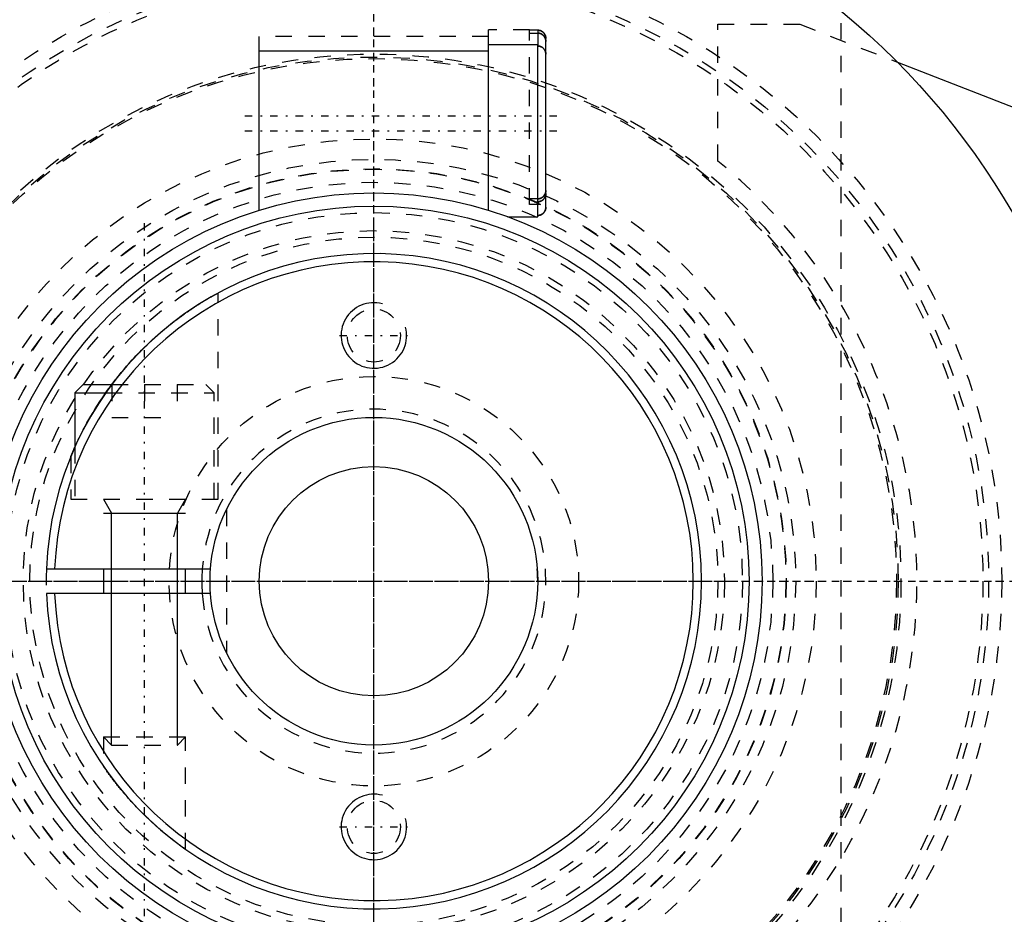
# Model space of a CAD drawing. Extents: x -602 to 174, y -90 to 90.
# Tile 3 of 14: x -572 to -512, y -20 to 34. Entities that reach past the tile are written whole.
import ezdxf

# ---------------------------------------------------------------- set-up
doc = ezdxf.new("R2010")
doc.units = 0
doc.linetypes.add('CENTER', pattern=[1.5, 0.45, -0.5, 0.05, -0.5])
doc.linetypes.add('DASHED', pattern=[2, 1, -1])
for name, color, linetype in [('AM_0', 7, 'CONTINUOUS'), ('AM_10', 7, 'CONTINUOUS'), ('AM_3', 7, 'DASHED'), ('AM_7', 7, 'CENTER')]:
    doc.layers.add(name, color=color, linetype=linetype)

msp = doc.modelspace()

# ---------------------------------------------------------------- linework, layer by layer
at = {"layer": 'AM_0', "color": 7, "linetype": 'CONTINUOUS'}
for p, q in [((-540, 32.75), (-543, 32.75)), ((-543, 22.643), (-543, 32.75)), ((-540, 22.25), (-540, 32.75)), ((-543, 32.35), (-557, 32.35)), ((-557, 22.65), (-557, 32.35)), ((-539.5, 22.836), (-539.5, 32.164)), ((-518.042, 31.681), (-472.559, 13.979)), ((-557, 22.65), (-556.976, 22.65)), ((-543.024, 22.65), (-543, 22.65)), ((-541.837, 22.25), (-540, 22.25)), ((-567.75, 12), (-568.25, 11.5)), ((-568.25, 11.5), (-568.25, 8.182)), ((-568.25, 11.5), (-566.363, 11.5)), ((-567.75, 12), (-566, 12)), ((-569.986, 0.75), (-559.972, 0.75)), ((-566.5, 0.75), (-566.5, -0.75)), ((-561.5, -0.75), (-561.5, 0.75)), ((-559.972, -0.75), (-569.986, -0.75))]:
    msp.add_line(p, q, dxfattribs=at)
for points in [[(-539.5, 32.164, 0), (-539.5, 32.167, 0), (-539.5, 32.174, 0), (-539.5, 32.182, 0), (-539.5, 32.185, 0), (-539.501, 32.189, 0), (-539.501, 32.196, 0), (-539.501, 32.203, 0), (-539.502, 32.21, 0), (-539.503, 32.218, 0), (-539.504, 32.225, 0), (-539.504, 32.229, 0), (-539.505, 32.233, 0), (-539.506, 32.24, 0), (-539.507, 32.247, 0), (-539.508, 32.255, 0), (-539.509, 32.262, 0), (-539.511, 32.27, 0), (-539.512, 32.273, 0), (-539.513, 32.277, 0), (-539.514, 32.284, 0), (-539.516, 32.292, 0), (-539.517, 32.295, 0), (-539.518, 32.299, 0), (-539.52, 32.306, 0), (-539.522, 32.313, 0), (-539.523, 32.317, 0), (-539.524, 32.32, 0), (-539.526, 32.327, 0), (-539.529, 32.334, 0), (-539.531, 32.341, 0), (-539.534, 32.348, 0), (-539.536, 32.354, 0), (-539.538, 32.357, 0), (-539.539, 32.361, 0), (-539.542, 32.367, 0), (-539.544, 32.373, 0), (-539.547, 32.38, 0), (-539.55, 32.386, 0), (-539.554, 32.393, 0), (-539.555, 32.396, 0), (-539.557, 32.4, 0), (-539.56, 32.406, 0), (-539.564, 32.413, 0), (-539.567, 32.419, 0), (-539.571, 32.426, 0), (-539.575, 32.432, 0), (-539.577, 32.435, 0), (-539.579, 32.438, 0), (-539.583, 32.445, 0), (-539.587, 32.451, 0), (-539.591, 32.457, 0), (-539.596, 32.463, 0), (-539.6, 32.469, 0), (-539.602, 32.473, 0), (-539.605, 32.475, 0), (-539.609, 32.481, 0), (-539.614, 32.487, 0), (-539.619, 32.493, 0), (-539.623, 32.498, 0), (-539.628, 32.504, 0), (-539.631, 32.507, 0), (-539.633, 32.509, 0), (-539.638, 32.515, 0), (-539.643, 32.52, 0), (-539.645, 32.522, 0), (-539.647, 32.525, 0), (-539.652, 32.53, 0), (-539.657, 32.534, 0), (-539.66, 32.537, 0), (-539.663, 32.539, 0), (-539.668, 32.544, 0), (-539.673, 32.549, 0), (-539.679, 32.554, 0), (-539.685, 32.559, 0), (-539.69, 32.563, 0), (-539.693, 32.566, 0), (-539.696, 32.568, 0), (-539.702, 32.572, 0), (-539.708, 32.577, 0), (-539.714, 32.581, 0), (-539.721, 32.586, 0), (-539.727, 32.59, 0), (-539.73, 32.592, 0), (-539.733, 32.594, 0), (-539.739, 32.598, 0), (-539.746, 32.602, 0), (-539.752, 32.606, 0), (-539.759, 32.609, 0), (-539.765, 32.613, 0), (-539.769, 32.615, 0), (-539.772, 32.616, 0), (-539.778, 32.62, 0), (-539.785, 32.623, 0), (-539.791, 32.626, 0), (-539.798, 32.629, 0), (-539.804, 32.632, 0), (-539.807, 32.633, 0), (-539.811, 32.634, 0), (-539.817, 32.637, 0), (-539.824, 32.64, 0), (-539.83, 32.642, 0), (-539.837, 32.645, 0), (-539.844, 32.647, 0), (-539.847, 32.648, 0), (-539.851, 32.649, 0), (-539.858, 32.651, 0), (-539.865, 32.653, 0), (-539.869, 32.654, 0), (-539.872, 32.655, 0), (-539.88, 32.657, 0), (-539.887, 32.659, 0), (-539.891, 32.66, 0), (-539.894, 32.661, 0), (-539.902, 32.662, 0), (-539.909, 32.664, 0), (-539.916, 32.665, 0), (-539.924, 32.666, 0), (-539.931, 32.667, 0), (-539.935, 32.668, 0), (-539.939, 32.668, 0), (-539.946, 32.669, 0), (-539.953, 32.67, 0), (-539.961, 32.671, 0), (-539.968, 32.671, 0), (-539.975, 32.672, 0), (-539.979, 32.672, 0), (-539.982, 32.672, 0), (-539.99, 32.672, 0), (-539.997, 32.672, 0), (-540, 32.672, 0)], [(-539.939, 32.669, 0), (-539.935, 32.668, 0), (-539.927, 32.667, 0), (-539.918, 32.665, 0), (-539.914, 32.665, 0), (-539.91, 32.664, 0), (-539.902, 32.662, 0), (-539.893, 32.661, 0), (-539.885, 32.659, 0), (-539.877, 32.657, 0), (-539.869, 32.655, 0), (-539.865, 32.653, 0), (-539.861, 32.652, 0), (-539.853, 32.65, 0), (-539.845, 32.647, 0), (-539.837, 32.645, 0), (-539.83, 32.642, 0), (-539.822, 32.639, 0), (-539.818, 32.638, 0), (-539.815, 32.636, 0), (-539.808, 32.633, 0), (-539.8, 32.63, 0), (-539.797, 32.628, 0)], [(-539.775, 32.618, 0), (-539.761, 32.611, 0), (-539.734, 32.594, 0), (-539.708, 32.576, 0), (-539.695, 32.567, 0), (-539.683, 32.557, 0), (-539.66, 32.537, 0), (-539.639, 32.516, 0), (-539.619, 32.493, 0), (-539.599, 32.468, 0), (-539.581, 32.442, 0), (-539.573, 32.429, 0), (-539.565, 32.415, 0), (-539.551, 32.387, 0), (-539.539, 32.36, 0), (-539.528, 32.332, 0), (-539.519, 32.302, 0), (-539.511, 32.272, 0), (-539.508, 32.256, 0), (-539.506, 32.24, 0), (-539.502, 32.209, 0), (-539.5, 32.179, 0), (-539.5, 32.164, 0)], [(-540, 22.328, 0), (-539.997, 22.328, 0), (-539.99, 22.328, 0), (-539.982, 22.328, 0), (-539.979, 22.328, 0), (-539.975, 22.328, 0), (-539.968, 22.329, 0), (-539.961, 22.329, 0), (-539.953, 22.33, 0), (-539.946, 22.331, 0), (-539.939, 22.332, 0), (-539.935, 22.332, 0), (-539.931, 22.333, 0), (-539.924, 22.334, 0), (-539.916, 22.335, 0), (-539.909, 22.336, 0), (-539.902, 22.338, 0), (-539.894, 22.339, 0), (-539.891, 22.34, 0), (-539.887, 22.341, 0), (-539.88, 22.343, 0), (-539.872, 22.345, 0), (-539.869, 22.346, 0), (-539.865, 22.347, 0), (-539.858, 22.349, 0), (-539.851, 22.351, 0), (-539.847, 22.352, 0), (-539.844, 22.353, 0), (-539.837, 22.355, 0), (-539.83, 22.358, 0), (-539.824, 22.36, 0), (-539.817, 22.363, 0), (-539.811, 22.366, 0), (-539.807, 22.367, 0), (-539.804, 22.368, 0), (-539.798, 22.371, 0), (-539.791, 22.374, 0), (-539.785, 22.377, 0), (-539.778, 22.38, 0), (-539.772, 22.384, 0), (-539.769, 22.385, 0), (-539.765, 22.387, 0), (-539.759, 22.391, 0), (-539.752, 22.394, 0), (-539.746, 22.398, 0), (-539.739, 22.402, 0), (-539.733, 22.406, 0), (-539.73, 22.408, 0), (-539.727, 22.41, 0), (-539.721, 22.414, 0), (-539.714, 22.419, 0), (-539.708, 22.423, 0), (-539.702, 22.428, 0), (-539.696, 22.432, 0), (-539.693, 22.434, 0), (-539.69, 22.437, 0), (-539.685, 22.441, 0), (-539.679, 22.446, 0), (-539.673, 22.451, 0), (-539.668, 22.456, 0), (-539.663, 22.461, 0), (-539.66, 22.463, 0), (-539.657, 22.466, 0), (-539.652, 22.47, 0), (-539.647, 22.475, 0), (-539.645, 22.478, 0), (-539.643, 22.48, 0), (-539.638, 22.485, 0), (-539.633, 22.491, 0), (-539.631, 22.493, 0), (-539.628, 22.496, 0), (-539.623, 22.502, 0), (-539.619, 22.507, 0), (-539.614, 22.513, 0), (-539.609, 22.519, 0), (-539.605, 22.525, 0), (-539.602, 22.527, 0), (-539.6, 22.531, 0), (-539.596, 22.537, 0), (-539.591, 22.543, 0), (-539.587, 22.549, 0), (-539.583, 22.555, 0), (-539.579, 22.562, 0), (-539.577, 22.565, 0), (-539.575, 22.568, 0), (-539.571, 22.574, 0), (-539.567, 22.581, 0), (-539.564, 22.587, 0), (-539.56, 22.594, 0), (-539.557, 22.6, 0), (-539.555, 22.604, 0), (-539.554, 22.607, 0), (-539.55, 22.614, 0), (-539.547, 22.62, 0), (-539.544, 22.627, 0), (-539.542, 22.633, 0), (-539.539, 22.639, 0), (-539.538, 22.643, 0), (-539.536, 22.646, 0), (-539.534, 22.652, 0), (-539.531, 22.659, 0), (-539.529, 22.666, 0), (-539.526, 22.673, 0), (-539.524, 22.68, 0), (-539.523, 22.683, 0), (-539.522, 22.687, 0), (-539.52, 22.694, 0), (-539.518, 22.701, 0), (-539.517, 22.705, 0), (-539.516, 22.708, 0), (-539.514, 22.716, 0), (-539.513, 22.723, 0), (-539.512, 22.727, 0), (-539.511, 22.73, 0), (-539.509, 22.738, 0), (-539.508, 22.745, 0), (-539.507, 22.753, 0), (-539.506, 22.76, 0), (-539.505, 22.767, 0), (-539.504, 22.771, 0), (-539.504, 22.775, 0), (-539.503, 22.782, 0), (-539.502, 22.79, 0), (-539.501, 22.797, 0), (-539.501, 22.804, 0), (-539.501, 22.811, 0), (-539.5, 22.815, 0), (-539.5, 22.818, 0), (-539.5, 22.826, 0), (-539.5, 22.833, 0), (-539.5, 22.836, 0)], [(-539.797, 22.372, 0), (-539.802, 22.369, 0), (-539.812, 22.365, 0), (-539.822, 22.361, 0), (-539.828, 22.359, 0), (-539.833, 22.357, 0), (-539.844, 22.353, 0), (-539.855, 22.349, 0), (-539.866, 22.346, 0), (-539.878, 22.343, 0), (-539.89, 22.34, 0), (-539.895, 22.339, 0), (-539.901, 22.338, 0), (-539.913, 22.335, 0), (-539.925, 22.333, 0), (-539.937, 22.332, 0), (-539.949, 22.33, 0), (-539.96, 22.329, 0), (-539.966, 22.329, 0), (-539.972, 22.329, 0), (-539.983, 22.328, 0), (-539.994, 22.328, 0), (-540, 22.328, 0)], [(-539.605, 22.524, 0), (-539.609, 22.519, 0), (-539.617, 22.509, 0), (-539.625, 22.5, 0), (-539.629, 22.495, 0), (-539.633, 22.491, 0), (-539.641, 22.482, 0), (-539.649, 22.474, 0), (-539.658, 22.465, 0), (-539.667, 22.457, 0), (-539.676, 22.449, 0), (-539.68, 22.445, 0), (-539.685, 22.441, 0), (-539.695, 22.433, 0), (-539.705, 22.425, 0), (-539.715, 22.418, 0), (-539.726, 22.411, 0), (-539.737, 22.404, 0), (-539.742, 22.401, 0), (-539.747, 22.397, 0), (-539.758, 22.391, 0), (-539.769, 22.385, 0), (-539.775, 22.382, 0)], [(-539.5, 22.836, 0), (-539.5, 22.828, 0), (-539.501, 22.811, 0), (-539.502, 22.794, 0), (-539.502, 22.786, 0), (-539.503, 22.777, 0), (-539.506, 22.76, 0), (-539.509, 22.742, 0), (-539.512, 22.725, 0), (-539.516, 22.708, 0), (-539.521, 22.691, 0), (-539.523, 22.683, 0), (-539.526, 22.674, 0), (-539.531, 22.658, 0), (-539.537, 22.643, 0), (-539.544, 22.628, 0), (-539.551, 22.613, 0), (-539.558, 22.597, 0), (-539.563, 22.59, 0), (-539.567, 22.582, 0), (-539.576, 22.567, 0), (-539.585, 22.552, 0), (-539.59, 22.545, 0)], [(-566, 12, 0), (-565.95, 12.067, 0), (-565.847, 12.201, 0), (-565.743, 12.335, 0), (-565.69, 12.402, 0), (-565.637, 12.469, 0), (-565.531, 12.602, 0), (-565.423, 12.733, 0), (-565.313, 12.865, 0), (-565.203, 12.995, 0), (-565.092, 13.124, 0), (-565.036, 13.188, 0), (-564.98, 13.252, 0), (-564.866, 13.379, 0), (-564.752, 13.504, 0), (-564.638, 13.628, 0), (-564.523, 13.751, 0), (-564.407, 13.872, 0), (-564.349, 13.932, 0), (-564.291, 13.992, 0), (-564.175, 14.109, 0), (-564.058, 14.226, 0), (-564, 14.283, 0)], [(-568.5, 7.599, 0), (-568.5, 7.6, 0), (-568.498, 7.605, 0), (-568.494, 7.614, 0), (-568.491, 7.62, 0), (-568.489, 7.627, 0), (-568.481, 7.645, 0), (-568.473, 7.666, 0), (-568.462, 7.691, 0), (-568.451, 7.719, 0), (-568.437, 7.75, 0), (-568.43, 7.767, 0), (-568.423, 7.785, 0), (-568.407, 7.822, 0), (-568.39, 7.862, 0), (-568.371, 7.905, 0), (-568.352, 7.95, 0), (-568.331, 7.998, 0), (-568.32, 8.023, 0), (-568.309, 8.048, 0), (-568.286, 8.1, 0), (-568.262, 8.154, 0), (-568.25, 8.182, 0)], [(-561.5, -16.363, 0), (-561.5, -16.363, 0), (-561.503, -16.361, 0), (-561.509, -16.357, 0), (-561.513, -16.354, 0), (-561.518, -16.35, 0), (-561.53, -16.342, 0), (-561.546, -16.331, 0), (-561.564, -16.318, 0), (-561.585, -16.303, 0), (-561.61, -16.285, 0), (-561.623, -16.276, 0), (-561.637, -16.266, 0), (-561.667, -16.245, 0), (-561.699, -16.221, 0), (-561.735, -16.196, 0), (-561.772, -16.168, 0), (-561.812, -16.139, 0), (-561.833, -16.124, 0), (-561.855, -16.108, 0), (-561.899, -16.076, 0), (-561.944, -16.042, 0), (-561.968, -16.024, 0), (-561.992, -16.006, 0), (-562.04, -15.97, 0), (-562.09, -15.932, 0), (-562.115, -15.913, 0), (-562.141, -15.894, 0), (-562.192, -15.854, 0), (-562.246, -15.813, 0), (-562.3, -15.77, 0), (-562.356, -15.726, 0), (-562.414, -15.681, 0), (-562.443, -15.658, 0), (-562.472, -15.635, 0), (-562.532, -15.587, 0), (-562.593, -15.538, 0), (-562.655, -15.487, 0), (-562.717, -15.436, 0), (-562.781, -15.383, 0), (-562.813, -15.357, 0), (-562.845, -15.33, 0), (-562.91, -15.275, 0), (-562.975, -15.22, 0), (-563.041, -15.164, 0), (-563.107, -15.107, 0), (-563.173, -15.049, 0), (-563.206, -15.02, 0), (-563.239, -14.991, 0), (-563.306, -14.932, 0), (-563.372, -14.872, 0), (-563.439, -14.812, 0), (-563.505, -14.752, 0), (-563.571, -14.692, 0), (-563.603, -14.661, 0), (-563.636, -14.631, 0), (-563.701, -14.57, 0), (-563.765, -14.509, 0), (-563.829, -14.449, 0), (-563.892, -14.388, 0), (-563.954, -14.328, 0), (-563.985, -14.298, 0), (-564.015, -14.268, 0), (-564.076, -14.207, 0), (-564.138, -14.146, 0), (-564.169, -14.116, 0), (-564.2, -14.084, 0), (-564.261, -14.022, 0), (-564.323, -13.959, 0), (-564.354, -13.927, 0), (-564.385, -13.895, 0), (-564.447, -13.831, 0), (-564.508, -13.766, 0), (-564.57, -13.701, 0), (-564.631, -13.636, 0), (-564.692, -13.57, 0), (-564.722, -13.538, 0), (-564.752, -13.505, 0), (-564.812, -13.439, 0), (-564.872, -13.372, 0), (-564.931, -13.306, 0), (-564.99, -13.24, 0), (-565.048, -13.174, 0), (-565.077, -13.141, 0), (-565.106, -13.108, 0), (-565.163, -13.042, 0), (-565.219, -12.976, 0), (-565.274, -12.911, 0), (-565.329, -12.846, 0), (-565.383, -12.782, 0), (-565.409, -12.749, 0), (-565.436, -12.718, 0), (-565.488, -12.654, 0), (-565.539, -12.591, 0), (-565.589, -12.529, 0), (-565.639, -12.467, 0), (-565.687, -12.407, 0), (-565.711, -12.376, 0), (-565.734, -12.347, 0), (-565.78, -12.288, 0), (-565.825, -12.23, 0), (-565.869, -12.173, 0), (-565.911, -12.117, 0), (-565.953, -12.062, 0), (-565.974, -12.034, 0), (-565.995, -12.007, 0), (-566.036, -11.952, 0), (-566.076, -11.898, 0), (-566.096, -11.872, 0), (-566.115, -11.845, 0), (-566.153, -11.793, 0), (-566.19, -11.743, 0), (-566.208, -11.718, 0), (-566.225, -11.694, 0), (-566.259, -11.647, 0), (-566.291, -11.602, 0), (-566.321, -11.559, 0), (-566.349, -11.519, 0), (-566.376, -11.482, 0), (-566.388, -11.465, 0), (-566.399, -11.448, 0), (-566.421, -11.417, 0), (-566.44, -11.389, 0), (-566.457, -11.365, 0), (-566.471, -11.345, 0), (-566.482, -11.328, 0), (-566.487, -11.322, 0), (-566.491, -11.316, 0), (-566.497, -11.307, 0), (-566.5, -11.303, 0), (-566.5, -11.303, 0)]]:
    msp.add_polyline3d(points, dxfattribs=at)
for radius in [45, 23.7, 22.9, 10, 7]:
    msp.add_circle((-550, 0), radius, dxfattribs=at)
for radius, start, end in [(52, 95.6838, 264.3162), (48, 81.61446, 295.74352), (20, 182.1491, 177.8509), (19.5, 182.20423, 177.79577), (10.5, 175.90396, 184.09604)]:
    msp.add_arc((-550, 0), radius, start, end, dxfattribs=at)
at = {"layer": 'AM_10', "color": 7, "linetype": 'CONTINUOUS'}
for p, q in [((-566.5, 5), (-566.01, 4.15)), ((-561.5, 5), (-561.99, 4.15)), ((-566.5, 4.15), (-561.5, 4.15)), ((-566.01, -10), (-566.01, 4.15)), ((-561.99, -10), (-561.99, 4.15))]:
    msp.add_line(p, q, dxfattribs=at)
for centre in [(-550, 15), (-550, -15)]:
    msp.add_arc(centre, 2, 75, 15, dxfattribs=at)
at = {"layer": 'AM_3', "color": 6, "linetype": 'DASHED'}
for p, q in [((-521.5, 50.068), (-521.5, -50.068)), ((-529, 34), (-524, 34)), ((-529, 25.65), (-529, 34)), ((-524, 34), (-518.042, 31.681)), ((-543, 33.25), (-557, 33.25)), ((-557, 32.35), (-557, 33.25)), ((-540.5, 33.65), (-543, 33.65)), ((-543, 32.75), (-543, 33.65)), ((-540.5, 23), (-540.5, 33.65)), ((-540, 33.635), (-540.5, 33.635)), ((-540.5, 33.46), (-540, 33.46)), ((-540, 33.635), (-540, 32.672)), ((-539.5, 33.145), (-539.5, 33.133)), ((-539.5, 32.164), (-539.5, 33.133)), ((-540, 23.34), (-540.5, 23.34)), ((-540.5, 23.287), (-540.5, 23.34)), ((-539.825, 23), (-540.5, 23)), ((-540.207, 23.165), (-540, 23.165)), ((-559.5, 5), (-559.5, 17.6)), ((-566.363, 11.5), (-559.75, 11.5)), ((-566, 12), (-560.25, 12)), ((-566, 12), (-566, 10)), ((-564, 12), (-564, 10)), ((-562, 12), (-562, 10)), ((-559.75, 11.5), (-560.25, 12)), ((-559.75, 5), (-559.75, 11.5)), ((-566, 10), (-562, 10)), ((-568.25, 8.182), (-568.25, 5)), ((-568.5, 7.599), (-568.5, 5)), ((-568.5, 5), (-559.5, 5)), ((-559, 4.359), (-559, -4.359)), ((-566.5, -9.509), (-566.5, -11.303)), ((-566.5, -9.509), (-566.01, -10)), ((-566.5, -9.509), (-561.5, -9.509)), ((-561.99, -10), (-561.5, -9.509)), ((-561.5, -16.363), (-561.5, -9.509)), ((-566.01, -10), (-561.99, -10))]:
    msp.add_line(p, q, dxfattribs=at)
for points in [[(-539.5, 33.133, 0), (-539.5, 33.137, 0), (-539.5, 33.144, 0), (-539.5, 33.151, 0), (-539.5, 33.154, 0), (-539.501, 33.158, 0), (-539.501, 33.165, 0), (-539.502, 33.172, 0), (-539.502, 33.179, 0), (-539.503, 33.187, 0), (-539.504, 33.194, 0), (-539.504, 33.198, 0), (-539.505, 33.201, 0), (-539.506, 33.209, 0), (-539.507, 33.216, 0), (-539.508, 33.223, 0), (-539.51, 33.231, 0), (-539.511, 33.238, 0), (-539.512, 33.242, 0), (-539.513, 33.245, 0), (-539.514, 33.253, 0), (-539.516, 33.26, 0), (-539.517, 33.264, 0), (-539.518, 33.267, 0), (-539.52, 33.274, 0), (-539.522, 33.281, 0), (-539.523, 33.285, 0), (-539.524, 33.288, 0), (-539.527, 33.295, 0), (-539.529, 33.302, 0), (-539.532, 33.309, 0), (-539.534, 33.315, 0), (-539.537, 33.322, 0), (-539.538, 33.325, 0), (-539.539, 33.328, 0), (-539.542, 33.334, 0), (-539.545, 33.341, 0), (-539.548, 33.347, 0), (-539.551, 33.354, 0), (-539.554, 33.36, 0), (-539.556, 33.364, 0), (-539.558, 33.367, 0), (-539.561, 33.373, 0), (-539.565, 33.38, 0), (-539.568, 33.386, 0), (-539.572, 33.393, 0), (-539.576, 33.399, 0), (-539.578, 33.402, 0), (-539.58, 33.405, 0), (-539.584, 33.412, 0), (-539.588, 33.418, 0), (-539.593, 33.424, 0), (-539.597, 33.43, 0), (-539.601, 33.436, 0), (-539.604, 33.439, 0), (-539.606, 33.442, 0), (-539.61, 33.448, 0), (-539.615, 33.453, 0), (-539.62, 33.459, 0), (-539.624, 33.464, 0), (-539.629, 33.47, 0), (-539.632, 33.472, 0), (-539.634, 33.475, 0), (-539.639, 33.48, 0), (-539.644, 33.485, 0), (-539.646, 33.488, 0), (-539.649, 33.49, 0), (-539.654, 33.495, 0), (-539.659, 33.5, 0), (-539.661, 33.502, 0), (-539.664, 33.505, 0), (-539.669, 33.509, 0), (-539.675, 33.514, 0), (-539.68, 33.519, 0), (-539.686, 33.523, 0), (-539.692, 33.528, 0), (-539.695, 33.53, 0), (-539.698, 33.533, 0), (-539.704, 33.537, 0), (-539.71, 33.541, 0), (-539.716, 33.546, 0), (-539.722, 33.55, 0), (-539.728, 33.554, 0), (-539.731, 33.556, 0), (-539.734, 33.558, 0), (-539.741, 33.562, 0), (-539.747, 33.566, 0), (-539.754, 33.57, 0), (-539.76, 33.573, 0), (-539.767, 33.577, 0), (-539.77, 33.578, 0), (-539.773, 33.58, 0), (-539.779, 33.583, 0), (-539.786, 33.586, 0), (-539.792, 33.589, 0), (-539.799, 33.592, 0), (-539.805, 33.595, 0), (-539.808, 33.596, 0), (-539.812, 33.598, 0), (-539.818, 33.6, 0), (-539.825, 33.603, 0), (-539.831, 33.605, 0), (-539.838, 33.608, 0), (-539.845, 33.61, 0), (-539.848, 33.611, 0), (-539.852, 33.612, 0), (-539.859, 33.614, 0), (-539.866, 33.616, 0), (-539.87, 33.617, 0), (-539.873, 33.618, 0), (-539.88, 33.62, 0), (-539.888, 33.622, 0), (-539.891, 33.623, 0), (-539.895, 33.624, 0), (-539.902, 33.625, 0), (-539.91, 33.626, 0), (-539.917, 33.628, 0), (-539.924, 33.629, 0), (-539.932, 33.63, 0), (-539.935, 33.631, 0), (-539.939, 33.631, 0), (-539.946, 33.632, 0), (-539.954, 33.633, 0), (-539.961, 33.633, 0), (-539.968, 33.634, 0), (-539.975, 33.634, 0), (-539.979, 33.634, 0), (-539.983, 33.634, 0), (-539.99, 33.635, 0), (-539.997, 33.635, 0), (-540, 33.635, 0)], [(-540, 33.635, 0), (-539.983, 33.634, 0), (-539.963, 33.633, 0), (-539.958, 33.633, 0), (-539.952, 33.632, 0), (-539.949, 33.632, 0), (-539.946, 33.632, 0), (-539.94, 33.631, 0), (-539.934, 33.63, 0), (-539.928, 33.63, 0), (-539.922, 33.629, 0), (-539.917, 33.628, 0), (-539.914, 33.627, 0), (-539.911, 33.627, 0), (-539.905, 33.626, 0), (-539.899, 33.624, 0), (-539.896, 33.624, 0), (-539.893, 33.623, 0), (-539.887, 33.622, 0), (-539.882, 33.62, 0), (-539.879, 33.62, 0), (-539.876, 33.619, 0), (-539.87, 33.618, 0), (-539.864, 33.616, 0), (-539.845, 33.61, 0), (-539.813, 33.598, 0), (-539.782, 33.585, 0), (-539.764, 33.575, 0), (-539.759, 33.573, 0), (-539.754, 33.57, 0), (-539.751, 33.568, 0), (-539.749, 33.567, 0), (-539.744, 33.564, 0), (-539.739, 33.561, 0), (-539.734, 33.558, 0), (-539.729, 33.554, 0), (-539.724, 33.551, 0), (-539.721, 33.549, 0), (-539.719, 33.548, 0), (-539.714, 33.544, 0), (-539.709, 33.541, 0), (-539.706, 33.539, 0), (-539.704, 33.537, 0), (-539.699, 33.534, 0), (-539.695, 33.53, 0), (-539.692, 33.528, 0), (-539.69, 33.527, 0), (-539.685, 33.523, 0), (-539.681, 33.519, 0), (-539.666, 33.506, 0), (-539.641, 33.483, 0), (-539.628, 33.468, 0), (-539.624, 33.464, 0), (-539.62, 33.46, 0), (-539.619, 33.457, 0), (-539.617, 33.455, 0), (-539.613, 33.451, 0), (-539.609, 33.446, 0), (-539.606, 33.442, 0), (-539.602, 33.437, 0), (-539.598, 33.432, 0), (-539.597, 33.43, 0), (-539.595, 33.427, 0), (-539.591, 33.422, 0), (-539.588, 33.418, 0), (-539.585, 33.413, 0), (-539.581, 33.408, 0), (-539.578, 33.403, 0), (-539.577, 33.4, 0), (-539.575, 33.398, 0), (-539.572, 33.392, 0), (-539.569, 33.387, 0), (-539.567, 33.385, 0), (-539.559, 33.369, 0), (-539.544, 33.338, 0), (-539.531, 33.308, 0), (-539.526, 33.291, 0)], [(-540, 33.46, 0), (-539.996, 33.46, 0), (-539.989, 33.46, 0), (-539.982, 33.46, 0), (-539.979, 33.459, 0), (-539.975, 33.459, 0), (-539.968, 33.459, 0), (-539.96, 33.458, 0), (-539.953, 33.458, 0), (-539.945, 33.457, 0), (-539.938, 33.456, 0), (-539.934, 33.455, 0), (-539.93, 33.455, 0), (-539.923, 33.454, 0), (-539.915, 33.452, 0), (-539.908, 33.451, 0), (-539.9, 33.449, 0), (-539.893, 33.448, 0), (-539.889, 33.447, 0), (-539.886, 33.446, 0), (-539.878, 33.444, 0), (-539.871, 33.442, 0), (-539.867, 33.441, 0), (-539.864, 33.44, 0), (-539.856, 33.438, 0), (-539.849, 33.436, 0), (-539.846, 33.435, 0), (-539.842, 33.433, 0), (-539.835, 33.431, 0), (-539.829, 33.428, 0), (-539.822, 33.426, 0), (-539.815, 33.423, 0), (-539.809, 33.42, 0), (-539.806, 33.419, 0), (-539.802, 33.418, 0), (-539.796, 33.415, 0), (-539.789, 33.412, 0), (-539.783, 33.408, 0), (-539.776, 33.405, 0), (-539.769, 33.401, 0), (-539.766, 33.4, 0), (-539.763, 33.398, 0), (-539.756, 33.394, 0), (-539.75, 33.39, 0), (-539.743, 33.386, 0), (-539.737, 33.382, 0), (-539.731, 33.378, 0), (-539.727, 33.376, 0), (-539.724, 33.374, 0), (-539.718, 33.369, 0), (-539.712, 33.365, 0), (-539.706, 33.36, 0), (-539.7, 33.356, 0), (-539.694, 33.351, 0), (-539.691, 33.349, 0), (-539.688, 33.346, 0), (-539.682, 33.341, 0), (-539.677, 33.337, 0), (-539.671, 33.332, 0), (-539.666, 33.327, 0), (-539.66, 33.322, 0), (-539.658, 33.319, 0), (-539.655, 33.317, 0), (-539.65, 33.312, 0), (-539.645, 33.307, 0), (-539.643, 33.304, 0), (-539.641, 33.302, 0), (-539.636, 33.296, 0), (-539.631, 33.291, 0), (-539.628, 33.288, 0), (-539.626, 33.285, 0), (-539.621, 33.28, 0), (-539.617, 33.274, 0), (-539.612, 33.268, 0), (-539.607, 33.262, 0), (-539.603, 33.256, 0), (-539.601, 33.253, 0), (-539.598, 33.25, 0), (-539.594, 33.243, 0), (-539.59, 33.237, 0), (-539.585, 33.231, 0), (-539.581, 33.224, 0), (-539.577, 33.218, 0), (-539.575, 33.215, 0), (-539.573, 33.211, 0), (-539.57, 33.205, 0), (-539.566, 33.198, 0), (-539.562, 33.192, 0), (-539.559, 33.185, 0), (-539.556, 33.178, 0), (-539.554, 33.175, 0), (-539.552, 33.172, 0), (-539.549, 33.165, 0), (-539.546, 33.158, 0), (-539.543, 33.152, 0), (-539.541, 33.145, 0), (-539.538, 33.139, 0), (-539.537, 33.135, 0), (-539.535, 33.132, 0), (-539.533, 33.125, 0), (-539.53, 33.119, 0), (-539.528, 33.112, 0), (-539.526, 33.105, 0), (-539.524, 33.098, 0), (-539.522, 33.094, 0), (-539.521, 33.09, 0), (-539.519, 33.083, 0), (-539.517, 33.076, 0), (-539.516, 33.072, 0), (-539.516, 33.068, 0), (-539.514, 33.061, 0), (-539.512, 33.054, 0), (-539.511, 33.05, 0), (-539.511, 33.046, 0), (-539.509, 33.039, 0), (-539.508, 33.031, 0), (-539.507, 33.024, 0), (-539.505, 33.016, 0), (-539.504, 33.009, 0), (-539.504, 33.005, 0), (-539.504, 33.001, 0), (-539.503, 32.994, 0), (-539.502, 32.986, 0), (-539.501, 32.979, 0), (-539.501, 32.971, 0), (-539.501, 32.964, 0), (-539.5, 32.96, 0), (-539.5, 32.957, 0), (-539.5, 32.95, 0), (-539.5, 32.943, 0), (-539.5, 32.939, 0)], [(-539.5, 32.939, 0), (-539.5, 32.943, 0), (-539.5, 32.95, 0), (-539.5, 32.957, 0), (-539.5, 32.96, 0), (-539.501, 32.964, 0), (-539.501, 32.971, 0), (-539.501, 32.979, 0), (-539.502, 32.986, 0), (-539.503, 32.994, 0), (-539.504, 33.001, 0), (-539.504, 33.005, 0), (-539.504, 33.009, 0), (-539.505, 33.016, 0), (-539.507, 33.024, 0), (-539.508, 33.031, 0), (-539.509, 33.039, 0), (-539.511, 33.046, 0), (-539.511, 33.05, 0), (-539.512, 33.054, 0), (-539.514, 33.061, 0), (-539.516, 33.068, 0), (-539.516, 33.072, 0), (-539.517, 33.076, 0), (-539.519, 33.083, 0), (-539.521, 33.09, 0), (-539.522, 33.094, 0), (-539.524, 33.098, 0), (-539.526, 33.105, 0), (-539.528, 33.112, 0), (-539.53, 33.119, 0), (-539.533, 33.125, 0), (-539.535, 33.132, 0), (-539.537, 33.135, 0), (-539.538, 33.139, 0), (-539.541, 33.145, 0), (-539.543, 33.152, 0), (-539.546, 33.158, 0), (-539.549, 33.165, 0), (-539.552, 33.172, 0), (-539.554, 33.175, 0), (-539.556, 33.178, 0), (-539.559, 33.185, 0), (-539.562, 33.192, 0), (-539.566, 33.198, 0), (-539.57, 33.205, 0), (-539.573, 33.211, 0), (-539.575, 33.215, 0), (-539.577, 33.218, 0), (-539.581, 33.224, 0), (-539.585, 33.231, 0), (-539.59, 33.237, 0), (-539.594, 33.243, 0), (-539.598, 33.25, 0), (-539.601, 33.253, 0), (-539.603, 33.256, 0), (-539.607, 33.262, 0), (-539.612, 33.268, 0), (-539.617, 33.274, 0), (-539.621, 33.28, 0), (-539.626, 33.285, 0), (-539.628, 33.288, 0), (-539.631, 33.291, 0), (-539.636, 33.296, 0), (-539.641, 33.302, 0), (-539.643, 33.304, 0), (-539.645, 33.307, 0), (-539.65, 33.312, 0), (-539.655, 33.317, 0), (-539.658, 33.319, 0), (-539.66, 33.322, 0), (-539.666, 33.327, 0), (-539.671, 33.332, 0), (-539.677, 33.337, 0), (-539.682, 33.341, 0), (-539.688, 33.346, 0), (-539.691, 33.349, 0), (-539.694, 33.351, 0), (-539.7, 33.356, 0), (-539.706, 33.36, 0), (-539.712, 33.365, 0), (-539.718, 33.369, 0), (-539.724, 33.374, 0), (-539.727, 33.376, 0), (-539.731, 33.378, 0), (-539.737, 33.382, 0), (-539.743, 33.386, 0), (-539.75, 33.39, 0), (-539.756, 33.394, 0), (-539.763, 33.398, 0), (-539.766, 33.4, 0), (-539.769, 33.401, 0), (-539.776, 33.405, 0), (-539.783, 33.408, 0), (-539.789, 33.412, 0), (-539.796, 33.415, 0), (-539.802, 33.418, 0), (-539.806, 33.419, 0), (-539.809, 33.42, 0), (-539.815, 33.423, 0), (-539.822, 33.426, 0), (-539.829, 33.428, 0), (-539.835, 33.431, 0), (-539.842, 33.433, 0), (-539.846, 33.435, 0), (-539.849, 33.436, 0), (-539.856, 33.438, 0), (-539.864, 33.44, 0), (-539.867, 33.441, 0), (-539.871, 33.442, 0), (-539.878, 33.444, 0), (-539.886, 33.446, 0), (-539.889, 33.447, 0), (-539.893, 33.448, 0), (-539.9, 33.449, 0), (-539.908, 33.451, 0), (-539.915, 33.452, 0), (-539.923, 33.454, 0), (-539.93, 33.455, 0), (-539.934, 33.455, 0), (-539.938, 33.456, 0), (-539.945, 33.457, 0), (-539.953, 33.458, 0), (-539.96, 33.458, 0), (-539.968, 33.459, 0), (-539.975, 33.459, 0), (-539.979, 33.459, 0), (-539.982, 33.46, 0), (-539.989, 33.46, 0), (-539.996, 33.46, 0), (-540, 33.46, 0)], [(-539.526, 33.291, 0), (-539.524, 33.288, 0), (-539.522, 33.282, 0), (-539.52, 33.275, 0), (-539.519, 33.272, 0), (-539.518, 33.268, 0), (-539.517, 33.262, 0), (-539.515, 33.255, 0), (-539.513, 33.248, 0), (-539.512, 33.241, 0), (-539.51, 33.234, 0), (-539.51, 33.231, 0), (-539.509, 33.227, 0), (-539.508, 33.22, 0), (-539.506, 33.214, 0), (-539.505, 33.207, 0), (-539.504, 33.2, 0), (-539.504, 33.193, 0), (-539.503, 33.189, 0), (-539.503, 33.186, 0), (-539.502, 33.179, 0), (-539.502, 33.172, 0), (-539.501, 33.169, 0)], [(-539.501, 33.169, 0), (-539.501, 33.165, 0), (-539.501, 33.157, 0), (-539.5, 33.149, 0), (-539.5, 33.145, 0)], [(-540, 32.672, 0), (-539.99, 32.672, 0), (-539.97, 32.671, 0), (-539.95, 32.67, 0), (-539.939, 32.669, 0)], [(-539.797, 32.628, 0), (-539.793, 32.627, 0), (-539.786, 32.623, 0), (-539.778, 32.62, 0), (-539.775, 32.618, 0)], [(-539.5, 23.861, 0), (-539.5, 23.857, 0), (-539.5, 23.85, 0), (-539.5, 23.843, 0), (-539.5, 23.84, 0), (-539.501, 23.836, 0), (-539.501, 23.829, 0), (-539.501, 23.821, 0), (-539.502, 23.814, 0), (-539.503, 23.806, 0), (-539.504, 23.799, 0), (-539.504, 23.795, 0), (-539.504, 23.791, 0), (-539.505, 23.784, 0), (-539.507, 23.776, 0), (-539.508, 23.769, 0), (-539.509, 23.761, 0), (-539.511, 23.754, 0), (-539.511, 23.75, 0), (-539.512, 23.746, 0), (-539.514, 23.739, 0), (-539.516, 23.732, 0), (-539.516, 23.728, 0), (-539.517, 23.724, 0), (-539.519, 23.717, 0), (-539.521, 23.71, 0), (-539.522, 23.706, 0), (-539.524, 23.702, 0), (-539.526, 23.695, 0), (-539.528, 23.688, 0), (-539.53, 23.681, 0), (-539.533, 23.675, 0), (-539.535, 23.668, 0), (-539.537, 23.665, 0), (-539.538, 23.661, 0), (-539.541, 23.655, 0), (-539.543, 23.648, 0), (-539.546, 23.642, 0), (-539.549, 23.635, 0), (-539.552, 23.628, 0), (-539.554, 23.625, 0), (-539.556, 23.622, 0), (-539.559, 23.615, 0), (-539.562, 23.608, 0), (-539.566, 23.602, 0), (-539.57, 23.595, 0), (-539.573, 23.589, 0), (-539.575, 23.585, 0), (-539.577, 23.582, 0), (-539.581, 23.576, 0), (-539.585, 23.569, 0), (-539.59, 23.563, 0), (-539.594, 23.557, 0), (-539.598, 23.55, 0), (-539.601, 23.547, 0), (-539.603, 23.544, 0), (-539.607, 23.538, 0), (-539.612, 23.532, 0), (-539.617, 23.526, 0), (-539.621, 23.52, 0), (-539.626, 23.515, 0), (-539.628, 23.512, 0), (-539.631, 23.509, 0), (-539.636, 23.504, 0), (-539.641, 23.498, 0), (-539.643, 23.496, 0), (-539.645, 23.493, 0), (-539.65, 23.488, 0), (-539.655, 23.483, 0), (-539.658, 23.481, 0), (-539.66, 23.478, 0), (-539.666, 23.473, 0), (-539.671, 23.468, 0), (-539.677, 23.463, 0), (-539.682, 23.459, 0), (-539.688, 23.454, 0), (-539.691, 23.451, 0), (-539.694, 23.449, 0), (-539.7, 23.444, 0), (-539.706, 23.44, 0), (-539.712, 23.435, 0), (-539.718, 23.431, 0), (-539.724, 23.426, 0), (-539.727, 23.424, 0), (-539.731, 23.422, 0), (-539.737, 23.418, 0), (-539.743, 23.414, 0), (-539.75, 23.41, 0), (-539.756, 23.406, 0), (-539.763, 23.402, 0), (-539.766, 23.4, 0), (-539.769, 23.399, 0), (-539.776, 23.395, 0), (-539.783, 23.392, 0), (-539.789, 23.388, 0), (-539.796, 23.385, 0), (-539.802, 23.382, 0), (-539.806, 23.381, 0), (-539.809, 23.38, 0), (-539.815, 23.377, 0), (-539.822, 23.374, 0), (-539.829, 23.372, 0), (-539.835, 23.369, 0), (-539.842, 23.367, 0), (-539.846, 23.365, 0), (-539.849, 23.364, 0), (-539.856, 23.362, 0), (-539.864, 23.36, 0), (-539.867, 23.359, 0), (-539.871, 23.358, 0), (-539.878, 23.356, 0), (-539.886, 23.354, 0), (-539.889, 23.353, 0), (-539.893, 23.352, 0), (-539.9, 23.351, 0), (-539.908, 23.349, 0), (-539.915, 23.348, 0), (-539.923, 23.346, 0), (-539.93, 23.345, 0), (-539.934, 23.345, 0), (-539.938, 23.344, 0), (-539.945, 23.343, 0), (-539.953, 23.342, 0), (-539.96, 23.342, 0), (-539.968, 23.341, 0), (-539.975, 23.341, 0), (-539.979, 23.341, 0), (-539.982, 23.34, 0), (-539.989, 23.34, 0), (-539.996, 23.34, 0), (-540, 23.34, 0)], [(-540, 23.165, 0), (-539.997, 23.165, 0), (-539.99, 23.165, 0), (-539.983, 23.166, 0), (-539.979, 23.166, 0), (-539.975, 23.166, 0), (-539.968, 23.166, 0), (-539.961, 23.167, 0), (-539.954, 23.167, 0), (-539.946, 23.168, 0), (-539.939, 23.169, 0), (-539.935, 23.169, 0), (-539.932, 23.17, 0), (-539.924, 23.171, 0), (-539.917, 23.172, 0), (-539.91, 23.174, 0), (-539.902, 23.175, 0), (-539.895, 23.176, 0), (-539.891, 23.177, 0), (-539.888, 23.178, 0), (-539.88, 23.18, 0), (-539.873, 23.182, 0), (-539.87, 23.183, 0), (-539.866, 23.184, 0), (-539.859, 23.186, 0), (-539.852, 23.188, 0), (-539.848, 23.189, 0), (-539.845, 23.19, 0), (-539.838, 23.192, 0), (-539.831, 23.195, 0), (-539.825, 23.197, 0), (-539.818, 23.2, 0), (-539.812, 23.202, 0), (-539.808, 23.204, 0), (-539.805, 23.205, 0), (-539.799, 23.208, 0), (-539.792, 23.211, 0), (-539.786, 23.214, 0), (-539.779, 23.217, 0), (-539.773, 23.22, 0), (-539.77, 23.222, 0), (-539.767, 23.223, 0), (-539.76, 23.227, 0), (-539.754, 23.23, 0), (-539.747, 23.234, 0), (-539.741, 23.238, 0), (-539.734, 23.242, 0), (-539.731, 23.244, 0), (-539.728, 23.246, 0), (-539.722, 23.25, 0), (-539.716, 23.254, 0), (-539.71, 23.259, 0), (-539.704, 23.263, 0), (-539.698, 23.267, 0), (-539.695, 23.27, 0), (-539.692, 23.272, 0), (-539.686, 23.277, 0), (-539.68, 23.281, 0), (-539.675, 23.286, 0), (-539.669, 23.291, 0), (-539.664, 23.295, 0), (-539.661, 23.298, 0), (-539.659, 23.3, 0), (-539.654, 23.305, 0), (-539.649, 23.31, 0), (-539.646, 23.312, 0), (-539.644, 23.315, 0), (-539.639, 23.32, 0), (-539.634, 23.325, 0), (-539.632, 23.328, 0), (-539.629, 23.33, 0), (-539.624, 23.336, 0), (-539.62, 23.341, 0), (-539.615, 23.347, 0), (-539.61, 23.352, 0), (-539.606, 23.358, 0), (-539.604, 23.361, 0), (-539.601, 23.364, 0), (-539.597, 23.37, 0), (-539.593, 23.376, 0), (-539.588, 23.382, 0), (-539.584, 23.388, 0), (-539.58, 23.395, 0), (-539.578, 23.398, 0), (-539.576, 23.401, 0), (-539.572, 23.407, 0), (-539.568, 23.414, 0), (-539.565, 23.42, 0), (-539.561, 23.427, 0), (-539.558, 23.433, 0), (-539.556, 23.436, 0), (-539.554, 23.44, 0), (-539.551, 23.446, 0), (-539.548, 23.453, 0), (-539.545, 23.459, 0), (-539.542, 23.466, 0), (-539.539, 23.472, 0), (-539.538, 23.475, 0), (-539.537, 23.478, 0), (-539.534, 23.485, 0), (-539.532, 23.491, 0), (-539.529, 23.498, 0), (-539.527, 23.505, 0), (-539.524, 23.512, 0), (-539.523, 23.515, 0), (-539.522, 23.519, 0), (-539.52, 23.526, 0), (-539.518, 23.533, 0), (-539.517, 23.536, 0), (-539.516, 23.54, 0), (-539.514, 23.547, 0), (-539.513, 23.555, 0), (-539.512, 23.558, 0), (-539.511, 23.562, 0), (-539.51, 23.569, 0), (-539.508, 23.577, 0), (-539.507, 23.584, 0), (-539.506, 23.591, 0), (-539.505, 23.599, 0), (-539.504, 23.602, 0), (-539.504, 23.606, 0), (-539.503, 23.613, 0), (-539.502, 23.621, 0), (-539.502, 23.628, 0), (-539.501, 23.635, 0), (-539.501, 23.642, 0), (-539.5, 23.646, 0), (-539.5, 23.649, 0), (-539.5, 23.656, 0), (-539.5, 23.663, 0), (-539.5, 23.667, 0)], [(-539.5, 23.667, 0), (-539.5, 23.651, 0), (-539.502, 23.618, 0), (-539.507, 23.584, 0), (-539.51, 23.567, 0), (-539.514, 23.55, 0), (-539.523, 23.518, 0), (-539.533, 23.486, 0), (-539.546, 23.457, 0), (-539.561, 23.427, 0), (-539.578, 23.398, 0), (-539.588, 23.383, 0), (-539.597, 23.369, 0), (-539.618, 23.343, 0), (-539.64, 23.318, 0), (-539.663, 23.296, 0), (-539.689, 23.274, 0), (-539.716, 23.254, 0), (-539.731, 23.244, 0), (-539.745, 23.235, 0), (-539.775, 23.219, 0), (-539.804, 23.205, 0), (-539.819, 23.199, 0)], [(-539.708, 23.438, 0), (-539.704, 23.441, 0), (-539.697, 23.446, 0), (-539.691, 23.451, 0), (-539.687, 23.454, 0)], [(-539.687, 23.454, 0), (-539.684, 23.457, 0), (-539.678, 23.462, 0), (-539.672, 23.468, 0), (-539.669, 23.471, 0)], [(-539.669, 23.471, 0), (-539.656, 23.483, 0), (-539.642, 23.497, 0), (-539.638, 23.501, 0), (-539.634, 23.505, 0), (-539.632, 23.508, 0), (-539.63, 23.51, 0), (-539.626, 23.514, 0), (-539.622, 23.519, 0), (-539.619, 23.524, 0), (-539.615, 23.528, 0), (-539.611, 23.533, 0), (-539.609, 23.535, 0), (-539.607, 23.538, 0), (-539.604, 23.543, 0), (-539.6, 23.548, 0), (-539.598, 23.55, 0)], [(-539.598, 23.55, 0), (-539.596, 23.554, 0), (-539.591, 23.561, 0), (-539.586, 23.569, 0), (-539.583, 23.573, 0)], [(-539.583, 23.573, 0), (-539.581, 23.577, 0), (-539.575, 23.585, 0), (-539.571, 23.594, 0), (-539.568, 23.598, 0)], [(-539.568, 23.598, 0), (-539.565, 23.603, 0), (-539.559, 23.615, 0), (-539.554, 23.626, 0), (-539.551, 23.631, 0)], [(-539.551, 23.631, 0), (-539.549, 23.635, 0), (-539.545, 23.644, 0), (-539.542, 23.652, 0), (-539.54, 23.655, 0), (-539.539, 23.659, 0), (-539.536, 23.667, 0), (-539.533, 23.676, 0), (-539.53, 23.684, 0), (-539.527, 23.693, 0), (-539.524, 23.701, 0), (-539.523, 23.705, 0), (-539.521, 23.71, 0), (-539.519, 23.719, 0), (-539.517, 23.728, 0), (-539.514, 23.737, 0), (-539.512, 23.746, 0), (-539.51, 23.755, 0), (-539.51, 23.759, 0), (-539.509, 23.764, 0), (-539.507, 23.773, 0), (-539.506, 23.782, 0), (-539.505, 23.787, 0)], [(-539.505, 23.787, 0), (-539.503, 23.8, 0), (-539.501, 23.825, 0), (-539.5, 23.849, 0), (-539.5, 23.861, 0)], [(-540, 23.34, 0), (-539.99, 23.34, 0), (-539.97, 23.341, 0), (-539.949, 23.343, 0), (-539.938, 23.344, 0)], [(-539.964, 23.167, 0), (-539.97, 23.166, 0), (-539.982, 23.166, 0), (-539.994, 23.165, 0), (-540, 23.165, 0)], [(-539.842, 23.191, 0), (-539.845, 23.19, 0), (-539.852, 23.188, 0), (-539.858, 23.186, 0), (-539.862, 23.185, 0), (-539.865, 23.184, 0), (-539.872, 23.182, 0), (-539.878, 23.18, 0), (-539.885, 23.179, 0), (-539.892, 23.177, 0), (-539.899, 23.176, 0), (-539.902, 23.175, 0), (-539.906, 23.174, 0), (-539.913, 23.173, 0), (-539.92, 23.172, 0), (-539.926, 23.171, 0), (-539.933, 23.17, 0), (-539.94, 23.169, 0), (-539.944, 23.168, 0), (-539.947, 23.168, 0), (-539.954, 23.167, 0), (-539.961, 23.167, 0), (-539.964, 23.167, 0)], [(-539.938, 23.344, 0), (-539.926, 23.346, 0), (-539.9, 23.351, 0), (-539.875, 23.356, 0), (-539.863, 23.36, 0)], [(-539.863, 23.36, 0), (-539.859, 23.361, 0), (-539.851, 23.364, 0), (-539.843, 23.366, 0), (-539.839, 23.368, 0)], [(-539.819, 23.199, 0), (-539.823, 23.198, 0), (-539.83, 23.195, 0), (-539.838, 23.192, 0), (-539.842, 23.191, 0)], [(-539.839, 23.368, 0), (-539.835, 23.369, 0), (-539.828, 23.372, 0), (-539.82, 23.375, 0), (-539.816, 23.376, 0)], [(-539.816, 23.376, 0), (-539.813, 23.378, 0), (-539.806, 23.381, 0), (-539.798, 23.384, 0), (-539.795, 23.386, 0)], [(-539.795, 23.386, 0), (-539.78, 23.393, 0), (-539.75, 23.409, 0), (-539.721, 23.428, 0), (-539.708, 23.438, 0)], [(-539.775, 22.382, 0), (-539.778, 22.38, 0), (-539.786, 22.377, 0), (-539.793, 22.373, 0), (-539.797, 22.372, 0)], [(-539.59, 22.545, 0), (-539.593, 22.541, 0), (-539.597, 22.534, 0), (-539.603, 22.527, 0), (-539.605, 22.524, 0)], [(-564, 14.283, 0), (-563.845, 14.433, 0), (-563.525, 14.734, 0), (-563.193, 15.031, 0), (-563.024, 15.178, 0), (-562.854, 15.322, 0), (-562.654, 15.488, 0), (-562.597, 15.534, 0), (-562.54, 15.58, 0), (-562.512, 15.603, 0), (-562.483, 15.626, 0), (-562.426, 15.671, 0), (-562.369, 15.716, 0), (-562.312, 15.761, 0), (-562.255, 15.805, 0), (-562.199, 15.849, 0), (-562.17, 15.871, 0), (-562.142, 15.893, 0), (-562.085, 15.936, 0), (-562.029, 15.978, 0), (-561.973, 16.02, 0), (-561.917, 16.062, 0), (-561.862, 16.103, 0), (-561.834, 16.123, 0), (-561.806, 16.144, 0), (-561.751, 16.184, 0), (-561.696, 16.223, 0), (-561.642, 16.263, 0), (-561.588, 16.301, 0), (-561.534, 16.339, 0), (-561.507, 16.358, 0), (-561.48, 16.377, 0), (-561.427, 16.414, 0), (-561.375, 16.45, 0), (-561.322, 16.486, 0), (-561.271, 16.522, 0), (-561.22, 16.557, 0), (-561.194, 16.574, 0), (-561.169, 16.591, 0), (-561.119, 16.625, 0), (-561.069, 16.658, 0), (-561.044, 16.674, 0), (-561.02, 16.69, 0), (-560.971, 16.722, 0), (-560.923, 16.754, 0), (-560.899, 16.769, 0), (-560.876, 16.784, 0), (-560.829, 16.815, 0), (-560.783, 16.844, 0), (-560.737, 16.873, 0), (-560.693, 16.902, 0), (-560.648, 16.93, 0), (-560.626, 16.944, 0), (-560.604, 16.957, 0), (-560.561, 16.984, 0), (-560.517, 17.011, 0), (-560.475, 17.038, 0), (-560.433, 17.063, 0), (-560.391, 17.089, 0), (-560.37, 17.101, 0), (-560.35, 17.114, 0), (-560.309, 17.138, 0), (-560.269, 17.162, 0), (-560.23, 17.185, 0), (-560.192, 17.208, 0), (-560.154, 17.23, 0), (-560.136, 17.241, 0), (-560.118, 17.252, 0), (-560.082, 17.273, 0), (-560.047, 17.294, 0), (-560.012, 17.313, 0), (-559.979, 17.333, 0), (-559.947, 17.351, 0), (-559.931, 17.36, 0), (-559.916, 17.369, 0), (-559.885, 17.386, 0), (-559.856, 17.403, 0), (-559.828, 17.419, 0), (-559.801, 17.434, 0), (-559.775, 17.449, 0), (-559.762, 17.456, 0), (-559.75, 17.463, 0), (-559.726, 17.476, 0), (-559.703, 17.488, 0), (-559.692, 17.494, 0), (-559.682, 17.5, 0), (-559.662, 17.512, 0), (-559.642, 17.522, 0), (-559.633, 17.527, 0), (-559.624, 17.532, 0), (-559.608, 17.541, 0), (-559.592, 17.55, 0), (-559.578, 17.557, 0), (-559.565, 17.565, 0), (-559.553, 17.571, 0), (-559.547, 17.574, 0), (-559.542, 17.577, 0), (-559.533, 17.582, 0), (-559.525, 17.586, 0), (-559.518, 17.59, 0), (-559.512, 17.593, 0), (-559.507, 17.596, 0), (-559.505, 17.597, 0), (-559.504, 17.598, 0), (-559.501, 17.599, 0), (-559.5, 17.6, 0), (-559.5, 17.6, 0)], [(-568.25, 8.182, 0), (-568.212, 8.265, 0), (-568.131, 8.442, 0), (-568.042, 8.631, 0), (-567.995, 8.729, 0), (-567.946, 8.829, 0), (-567.844, 9.033, 0), (-567.737, 9.241, 0), (-567.626, 9.45, 0), (-567.513, 9.659, 0), (-567.396, 9.869, 0), (-567.335, 9.975, 0), (-567.273, 10.083, 0), (-567.144, 10.3, 0), (-567.009, 10.522, 0), (-566.868, 10.746, 0), (-566.722, 10.972, 0), (-566.57, 11.199, 0), (-566.493, 11.313, 0), (-566.414, 11.428, 0), (-566.252, 11.657, 0), (-566.085, 11.885, 0), (-566, 12, 0)]]:
    msp.add_polyline3d(points, dxfattribs=at)
for centre, radius in [((-550, 0), 38.325), ((-550, 0), 37.525), ((-550, 0), 37.175), ((-550, 0), 32.175), ((-550, 0), 32), ((-550, 0), 31.9), ((-550, 0), 27), ((-550, 0), 25.75), ((-550, 0), 25.175), ((-550, 0), 25.15), ((-550, 0), 24.35), ((-550, 0), 22.5), ((-550, 0), 21.4), ((-550, 0), 21), ((-550, 15), 1.621), ((-550, 0), 12.5), ((-550, -15), 1.621)]:
    msp.add_circle(centre, radius, dxfattribs=at)
for radius, start, end in [(47.5, 101.58429, 171.67934), (42, 100.00939, 132.73211), (33.15, 309.30765, 50.69235), (10.5, 184.09604, 175.90396), (20, 177.8509, 182.1491), (10, 0, 4.30122), (47.5, 188.32066, 258.41571)]:
    msp.add_arc((-550, 0), radius, start, end, dxfattribs=at)
at = {"layer": 'AM_7', "color": 4, "linetype": 'CENTER'}
for p, q in [((-550, -50.4), (-550, 50.4)), ((-550, -47.25), (-550, 47.25)), ((-550, -40.241), (-550, 40.241)), ((-557.875, 28.4), (-538.625, 28.4)), ((-557.875, 28.4), (-538.625, 28.4)), ((-557.875, 27.5), (-538.625, 27.5)), ((-550, -26.407), (-550, 26.408)), ((-564, -22), (-564, 22)), ((-550, -22.05), (-550, 22.05)), ((-550, -21), (-550, 21)), ((-552.1, 15), (-547.9, 15)), ((-576.408, 0), (-523.593, 0)), ((-600.4, 0), (-499.6, 0)), ((-597.25, 0), (-502.75, 0)), ((-590.241, 0), (-509.759, 0)), ((-572.05, 0), (-527.95, 0)), ((-571, 0), (-529, 0)), ((-552.1, -15), (-547.9, -15))]:
    msp.add_line(p, q, dxfattribs=at)

doc.saveas('drawing.dxf')
